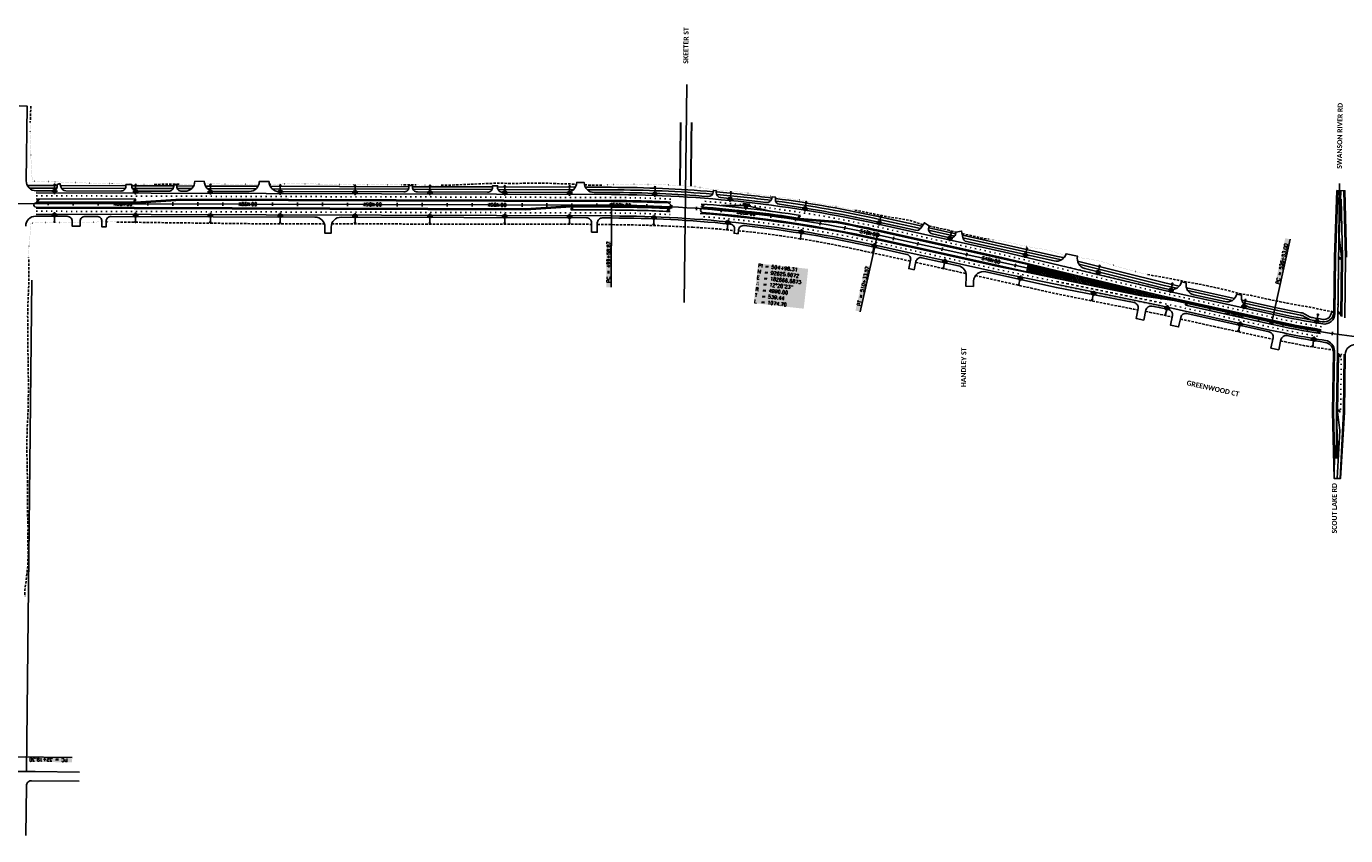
# Model space of a CAD drawing. Extents: x 114466 to 237039, y 16086 to 93345.
# Tile 60 of 81: x 179781 to 185071, y 90099 to 93345. Entities that reach past the tile are written whole.
import ezdxf
from ezdxf.enums import TextEntityAlignment as Align

# ---------------------------------------------------------------- set-up
doc = ezdxf.new("R2010")
doc.units = 0
doc.header["$LTSCALE"] = 50
doc.header["$MEASUREMENT"] = 0
for name, pattern in [('CUT', [0.3, 0.2, -0.1]), ('FILL', [0.1, 0, -0.1]), ('HIDDEN', [0.375, 0.25, -0.125]), ('SkipStripe', [0.4, 0.1, -0.3])]:
    doc.linetypes.add(name, pattern=pattern)
doc.layers.get('0').update_dxf_attribs({"color": 1})
for name, color, linetype in [('_CAB-LANE', 7, 'Continuous'), ('elrp', 101, 'Continuous'), ('ety', 4, 'Continuous'), ('pleslc', 4, 'CUT'), ('pleslf', 7, 'FILL'), ('PLFMC', 7, 'Continuous'), ('PLFMC-GORE', 2, 'Continuous'), ('PLFMK', 4, 'SkipStripe'), ('plpc-align', 3, 'Continuous'), ('PLPC-STERL_SHIFT2', 6, 'Continuous'), ('PLYP', 5, 'Continuous'), ('PLYSP', 6, 'Continuous'), ('PSFLP', 2, 'Continuous'), ('PTPC-STERL_SHIFT2', 4, 'Continuous'), ('PTPC-STERL_SHIFT2-B', 3, 'Continuous'), ('PTPCD-scoutlake-03', 15, 'Continuous'), ('PTPCD-STERL_SHIFT2', 15, 'Continuous')]:
    doc.layers.add(name, color=color, linetype=linetype)
for name, color, linetype, true_color in [('PLYSP-FUT', 30, 'HIDDEN', 0xff7f00), ('PLYSP-MED', 3, 'Continuous', 0x00ff00), ('psfm', 7, 'Continuous', 0xff2f00)]:
    doc.layers.add(name, color=color, linetype=linetype, true_color=true_color)
doc.styles.add('Calibri', font='calibrib.ttf')
doc.styles.add('cdl_greek', font='greeks.shx', dxfattribs={"height": 14})
doc.styles.add('L140', font='ROMANSM.shx', dxfattribs={"height": 14})

# ---------------------------------------------------------------- blocks, each defined once
blk = doc.blocks.new('crv_tri')
for points in [[(0.125, -0.072), (0, 0.144), (-0.125, -0.072)], [(-0.125, -0.072), (0.125, -0.072), (0, 0.144)]]:
    blk.add_hatch(color=155).paths.add_polyline_path(points)
for p, q in [((0, 0.144), (-0.125, -0.072)), ((0.125, -0.072), (0, 0.144)), ((-0.125, -0.072), (0.125, -0.072))]:
    blk.add_line(p, q)
at = {"flags": 128}
for points in [[(0, 0.144), (-0.125, -0.072), (0.125, -0.072)], [(-0.125, -0.072), (0.125, -0.072), (0, 0.144)]]:
    blk.add_lwpolyline(points, close=True, dxfattribs=at)
blk.add_circle((0, 0), 0.025)
blk.add_circle((0, 0), 0.025)
blk.add_circle((0, 0), 0.025)
blk = doc.blocks.new('*U83')
h = blk.add_hatch(color=155)
edge = h.paths.add_edge_path()
edge.add_arc((0, 0), 0.5, 0, 360)
blk.add_line((-4.2, 0), (-0.2, 0))
blk.add_circle((0, 0), 0.5)
blk = doc.blocks.new('LUMINARIE')
h = blk.add_hatch(color=155)
edge = h.paths.add_edge_path()
edge.add_arc((0, 0.12), 0.125, -90, 270)
for p, q in [((-0.12, 0.12), (-0.23, 0.12)), ((0, 0.25), (0, 0.35)), ((0.12, 0.12), (0.23, 0.12))]:
    blk.add_line(p, q)
at = {"ltscale": 0.8}
for p, q in [((-0.09, 0.21), (-0.14, 0.27)), ((-0.09, 0.04), (-0.14, -0.02)), ((0.09, 0.21), (0.14, 0.27)), ((0.09, 0.04), (0.14, -0.02))]:
    blk.add_line(p, q, dxfattribs=at)
blk.add_circle((0, 0.12), 0.125)
blk = doc.blocks.new('light_pole')
at = {"layer": 'PSFLP', "xscale": 50, "yscale": 50, "zscale": 50}
blk.add_blockref('LUMINARIE', (0, 20.8), dxfattribs=at)
at = {"layer": 'PSFLP', "xscale": 5, "yscale": 5, "zscale": 4.999999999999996, "rotation": 270.000000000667}
blk.add_blockref('*U83', (0, 0), dxfattribs=at)
blk = doc.blocks.new('sta_tic')
blk.add_line((0, -0.04165), (0, 0.04165))
blk = doc.blocks.new('lbl_tic')
blk.add_line((0, -0.04165), (0, 0.04165))
blk = doc.blocks.new('CRV_CIR')
at = {"color": 155, "const_width": 0.063, "flags": 128}
blk.add_lwpolyline([(-0.0315, 0, 1), (0.0315, 0, 1)], format="xyb", close=True, dxfattribs=at)
for radius in [0.07, 0.0187]:
    blk.add_circle((0, 0), radius)
blk = doc.blocks.new('arrow_lt')
h = blk.add_hatch(color=256)
edge = h.paths.add_edge_path()
edge.add_arc((-0.2, -6), 2.25, 0, 90, ccw=False)
edge.add_line((2, -6), (2, -8))
edge.add_line((2, -8), (3, -8))
edge.add_line((3, -8), (3, -5.3))
edge.add_arc((-0.2, -5.3), 3.25, 0, 90)
edge.add_line((-0.2, -2.1), (-0.8, -2.1))
edge.add_line((-0.8, -2.1), (-0.2, 0))
edge.add_line((-0.2, 0), (-3, -2.7))
edge.add_line((-3, -2.7), (-0.5, -6))
edge.add_line((-0.5, -6), (-0.9, -3.8))
edge.add_line((-0.9, -3.8), (-0.2, -3.8))
at = {"flags": 128}
blk.add_lwpolyline([(-0.2, -3.8, -0.414214), (2, -6), (2, -8), (3, -8), (3, -5.3, 0.414214), (-0.2, -2.1), (-0.8, -2.1), (-0.2, 0), (-3, -2.7), (-0.5, -6), (-0.9, -3.8)], format="xyb", close=True, dxfattribs=at)

msp = doc.modelspace()

# ---------------------------------------------------------------- hatches: boundary and pattern name
at = {"layer": 'PLFMC-GORE'}
h = msp.add_hatch(dxfattribs=at)
h.set_pattern_fill('GORE_I', color=256, angle=75, style=0)
h.set_pattern_definition([(120, (183791.3735, 92128.13), (-7.348485, -4.24265), []), (120, (183791.9226, 92130.179), (-7.348485, -4.24265), [])])
edge = h.paths.add_edge_path()
edge.add_line((184251.90691, 92264.23829), (184430.52021, 92238.25627))
edge.add_line((184430.52021, 92238.25627), (184775.1362, 92161.77548))
edge.add_arc((185519.57664, 95516.16132), 3436, 257.48712258, 260.81881491)
edge.add_line((184971.33872, 92124.1809), (184971.97695, 92128.12966))
edge.add_arc((185519.57664, 95516.16132), 3432, 257.48712258, 260.81881491, ccw=False)
edge.add_line((184776.00284, 92165.68046), (184333.76211, 92263.82716))
edge.add_line((184333.76211, 92263.82716), (183798.81207, 92391.93834))
edge.add_line((183798.81207, 92391.93834), (183791.37354, 92358.42096))
edge.add_line((183791.37354, 92358.42096), (184251.90691, 92264.23829))

# ---------------------------------------------------------------- linework, layer by layer
at = {"layer": '_CAB-LANE'}
msp.add_line((183798.34265, 92389.82319), (183791.84296, 92360.53611), dxfattribs=at)
at = {"layer": 'elrp'}
msp.add_line((179781.73441, 90355.97435), (179803.54423, 92326.35936), dxfattribs=at)
at = {"layer": 'elrp', "flags": 128}
msp.add_lwpolyline([(179715.8333, 90103.18406), (179718.19699, 90307.70324), (179717.69925, 90312.36238), (179717.35999, 90313.64659), (179716.51806, 90315.95253), (179715.53702, 90317.89493), (179713.45189, 90320.86398), (179711.01274, 90323.28312), (179708.65561, 90324.97747), (179706.21547, 90326.25151), (179702.7582, 90327.40251), (179698.43472, 90327.9288), (179391.82542, 90331.61115), (179170.58126, 90334.27539), (178997.86755, 90336.35002), (178829.96258, 90338.36722), (178791.89681, 90338.42596), (178679.52904, 90339.84043), (178641.55547, 90340.32012), (178596.36615, 90340.88775), (178596.72083, 90370.88863), (179748.77009, 90356.37313), (179816.80504, 90355.55009), (179993.56562, 90353.41174)], dxfattribs=at)
at = {"layer": 'elrp'}
msp.add_lwpolyline([(179778.78351, 90098.53901), (179781.10325, 90298.95298), (179781.44711, 90302.45323), (179782.41634, 90305.95349), (179783.91579, 90308.95174), (179785.94776, 90311.95196), (179788.44926, 90314.20278), (179791.3225, 90316.20194), (179794.51072, 90317.70303), (179797.8863, 90318.45309), (179801.3544, 90318.70212), (179993.12298, 90316.4513)], dxfattribs=at)
at = {"layer": 'pleslc', "flags": 128}
for points in [[(179798.96353, 93025.1176), (179796.65588, 92958.99458)], [(180293.62255, 92710.83983), (180318.62381, 92711.21932), (180368.6253, 92711.63831), (180393.6241, 92711.2028)], [(181293.62176, 92709.06959), (181318.62191, 92709.07908), (181343.62081, 92708.67858)], [(181443.61765, 92707.48156), (181468.61702, 92707.23605), (181518.62441, 92709.60503), (181568.63134, 92711.82401), (181618.63833, 92714.06298), (181668.64411, 92715.90196), (181718.64101, 92714.80095), (181768.6426, 92715.24994), (181818.64451, 92715.80892), (181868.64516, 92715.94791), (181918.63799, 92713.49691), (181968.63507, 92712.4559), (181986.80823, 92711.15407)], [(182018.70423, 92708.87242), (182068.62, 92707.3139), (182093.62278, 92708.19839)], [(183102.33916, 92607.76218), (183127.2495, 92602.84066), (183176.98665, 92592.57697), (183210.36831, 92585.61387), (183226.40596, 92582.04438), (183276.01779, 92574.81378), (183325.17465, 92565.53306), (183373.04022, 92550.43391), (183376.94342, 92549.53074)], [(180143.16644, 92560.04855), (180168.16596, 92559.85305), (180218.16401, 92559.13204), (180268.16167, 92558.28103), (180318.15981, 92557.59002), (180368.15795, 92556.89901), (180418.15664, 92556.388), (180468.15517, 92555.82699), (180518.15325, 92555.11598), (180568.15215, 92554.67497), (180618.15095, 92554.20396), (180668.14891, 92553.45295), (180718.14778, 92553.00194), (180768.14812, 92553.04093), (180818.14907, 92553.27992), (180868.14918, 92553.2389), (180918.14928, 92553.19789), (180968.14809, 92552.72688), (180975.94651, 92552.67213)], [(181005.22075, 92552.46662), (181018.14726, 92552.37587), (181068.14778, 92552.47486), (181118.14765, 92552.35385), (181168.14805, 92552.41283), (181218.14794, 92552.30182), (181268.14763, 92552.12081), (181318.14731, 92551.9398), (181368.14717, 92551.81879), (181418.14742, 92551.82777), (181468.1468, 92551.54676), (181518.14679, 92551.46575), (181568.14683, 92551.40474), (181618.14675, 92551.30372), (181668.14725, 92551.39271), (181718.14684, 92551.1817), (181768.14664, 92551.04069), (181818.14687, 92551.03968), (181868.14673, 92550.91866), (181918.14711, 92550.96765), (181968.14679, 92550.78664), (182018.1471, 92550.81563), (182047.17262, 92550.6583)], [(182070.17227, 92550.50932), (182118.14411, 92549.67361), (182127.0236, 92549.51679), (182167.49648, 92548.73774), (182216.71226, 92548.22687), (182265.92274, 92547.20283), (182315.11327, 92545.44586), (182453.2142, 92539.16331)], [(182453.2142, 92539.16331), (182511.77791, 92535.32627), (182560.9025, 92531.80344), (182609.82141, 92526.06675), (182620.03931, 92525.39485)], [(182636.01729, 92524.34419), (182659.00524, 92522.83258), (182707.95848, 92517.33653), (182756.85648, 92511.34996), (182805.67458, 92504.73482), (182854.38559, 92497.37372), (182903.10075, 92490.02853), (182951.67664, 92481.81075), (183000.05889, 92472.51661), (183048.37156, 92462.90626), (183096.59682, 92452.89162), (183144.71329, 92442.38531), (183177.06145, 92435.53533), (183193.12496, 92432.08303), (183241.96983, 92421.39651), (183290.80169, 92410.65142), (183325.44032, 92402.53406)], [(183400.12493, 92544.16671), (183421.75509, 92539.16165), (183470.73428, 92529.08041), (183508.54919, 92519.78689)], [(183532.80683, 92513.92244), (183567.94303, 92505.54011), (183616.7619, 92494.73644), (183641.53423, 92490.96983)], [(179790.51699, 92409.02861), (179791.27469, 92384.01762), (179791.59018, 92334.01015), (179789.52585, 92284.03146), (179787.39152, 92234.05361), (179786.29711, 92184.06318), (179786.60261, 92134.05584), (179787.06809, 92084.04655), (179787.48357, 92034.03788), (179788.31902, 91984.02412), (179789.12448, 91934.01073), (179789.18999, 91884.00629), (179788.67554, 91834.00885), (179787.30116, 91784.02181), (179784.68686, 91734.04977), (179783.14249, 91684.06478), (179783.08801, 91634.06179), (179784.51342, 91584.0409), (179785.10889, 91534.03005), (179785.1844, 91484.02548), (179785.3099, 91434.02031), (179785.97537, 91384.00861), (179787.86074, 91333.98216), (179786.68635, 91283.99271), (179788.13175, 91233.97158), (179786.90736, 91183.98273), (179781.62326, 91134.04296), (179774.98926, 91084.11951), (179775.80696, 91059.10779)], [(183346.89795, 92397.67829), (183388.41126, 92388.91718), (183437.23229, 92378.12328), (183486.01216, 92367.14389), (183534.8202, 92356.29141), (183548.6112, 92353.27993)], [(183586.80104, 92344.92745), (183632.47526, 92334.76219), (183681.26813, 92323.84137), (183730.0415, 92312.8327), (183778.82137, 92301.85331), (183827.6034, 92290.88368), (183876.31177, 92279.58213), (183925.21947, 92269.17873), (183974.27233, 92259.42941), (184023.30785, 92249.60199), (184072.32604, 92239.69648), (184121.3854, 92229.97645), (184170.47726, 92220.40285), (184219.55612, 92210.77069), (184237.35642, 92207.29938)], [(184275.98451, 92349.64357), (184300.46002, 92344.53949), (184349.93103, 92336.67433), (184398.92756, 92326.67119), (184448.02591, 92317.12688), (184497.2196, 92308.01213), (184546.12513, 92297.59896), (184594.90283, 92286.60981), (184643.23205, 92273.59983), (184692.54707, 92265.03177), (184741.3161, 92254.00357), (184790.26063, 92243.76613), (184793.20018, 92243.16497), (184838.13122, 92234.2514), (184886.08141, 92225.61673), (184934.0617, 92217.24916), (184981.68293, 92206.69888), (185023.47775, 92199.97117)], [(184268.7691, 92201.17317), (184317.71383, 92191.50635), (184366.47853, 92180.45863), (184374.97686, 92178.53153)], [(184408.13538, 92171.01244), (184415.24107, 92169.40114), (184464.04044, 92158.50961), (184512.83114, 92147.57903), (184561.63917, 92136.72656), (184610.56203, 92126.39149), (184659.4069, 92115.70498), (184708.23227, 92104.9306), (184757.1053, 92094.371), (184760.04056, 92093.7503), (184778.54257, 92089.73614)], [(184809.82585, 92082.99926), (184856.81484, 92073.5983), (184906.85917, 92063.98449), (184957.09751, 92055.43381), (185007.58204, 92048.47486), (185020.17316, 92047.5312)]]:
    msp.add_lwpolyline(points, dxfattribs=at)
at = {"layer": 'pleslf'}
for p, q in [((179804.06516, 92733.88857), (179804.14928, 92723.25092)), ((179796.21929, 92554.10291), (179798.38763, 92533.94259))]:
    msp.add_line(p, q, dxfattribs=at)
msp.add_lwpolyline([(179796.65588, 92958.99458), (179795.7837, 92934.0033), (179796.41917, 92883.99197), (179798.28455, 92833.96576), (179801.40984, 92783.92432), (179804.06516, 92733.88857)], dxfattribs=at)
at = {"layer": 'pleslf', "flags": 128}
for points in [[(179804.14928, 92723.25092), (179830.84838, 92724.11588), (179868.65824, 92723.29838), (179918.65028, 92720.58738), (179968.64498, 92718.75637), (180018.6388, 92716.63537), (180068.63462, 92715.17437), (180118.63152, 92714.07336), (180168.6267, 92712.40235), (180218.62321, 92711.17135), (180268.62129, 92710.46034), (180293.62255, 92710.83983)], [(180393.6241, 92711.2028), (180418.6229, 92710.7673), (180455.19943, 92712.91686)], [(180495.81932, 92713.23808), (180518.62963, 92712.84526), (180568.62862, 92712.43425), (180618.62661, 92711.69324), (180668.62641, 92711.55223), (180713.65775, 92711.92957)], [(180755.44624, 92712.02202), (180768.62834, 92712.0402), (180818.63156, 92713.02919), (180868.63266, 92713.31817), (180918.63216, 92713.07716), (180968.62873, 92711.86616), (181018.62436, 92710.34515), (181068.6242, 92710.21414), (181118.62067, 92708.97313), (181168.62084, 92708.95212), (181218.62203, 92709.2711), (181268.62162, 92709.06009), (181293.62176, 92709.06959)], [(181343.62081, 92708.67858), (181368.61972, 92708.27807), (181418.61828, 92707.72706), (181443.61765, 92707.48156)], [(183102.33916, 92607.76218), (183077.42882, 92612.6837), (183027.6031, 92622.51867), (182977.61231, 92631.48022), (182927.63036, 92640.53268), (182877.54784, 92649.04532), (182827.34274, 92656.819), (182776.71515, 92661.49234), (182726.55411, 92669.65562), (182676.15714, 92676.07569), (182625.73268, 92682.37902), (182575.13079, 92687.00259), (182524.55368, 92691.92599), (182456.51578, 92702.85083), (182392.0164, 92706.44455), (182321.93729, 92710.49485), (182271.04382, 92710.75267), (182220.20413, 92712.27971), (182169.33549, 92712.02738), (182127.51057, 92710.69605), (182118.62557, 92709.08288), (182093.62278, 92708.19839)], [(179798.38763, 92533.94259), (179793.05353, 92484.00342), (179789.75929, 92434.0396), (179790.51699, 92409.02861)], [(179796.21929, 92554.10291), (179818.15826, 92557.83015), (179868.15881, 92557.93913), (179918.15949, 92558.08812), (179968.16259, 92559.0371), (180018.16326, 92559.18609), (180068.16645, 92560.16507), (180118.16691, 92560.24406), (180143.16644, 92560.04855)], [(183641.53423, 92490.96983), (183666.30657, 92487.20321), (183715.75591, 92479.24042), (183764.47728, 92467.99745), (183813.37198, 92457.53547), (183863.00765, 92450.41226), (183911.31304, 92437.29489), (183946.59664, 92424.93933)], [(183994.99488, 92417.7015), (184009.14143, 92416.54666), (184058.7251, 92409.18915), (184107.19948, 92396.83325), (184154.99355, 92381.41193), (184203.10828, 92367.43547), (184251.50899, 92354.74764), (184275.98451, 92349.64357)]]:
    msp.add_lwpolyline(points, dxfattribs=at)
at = {"layer": 'PLFMC'}
for p, q in [((185051.55917, 92685.62431), (185045.06976, 92500.3485)), ((185070.219, 92418.66981), (185063.55823, 92685.47409)), ((180220.23584, 92639.99615), (180400.27127, 92651.45245)), ((181783.45625, 92609.27472), (181963.49168, 92620.73102)), ((185058.21994, 92418.82002), (185052.39198, 92652.26533)), ((182882.77236, 92574.48513), (183030.06515, 92561.44156)), ((185054.22025, 92418.8701), (185045.06976, 92500.3485)), ((185027.38193, 92192.29225), (185030.22213, 92419.17052)), ((185051.25562, 92182.05196), (185054.22025, 92418.8701)), ((185055.23457, 92180.34525), (185058.21994, 92418.82002)), ((185067.17141, 92175.2251), (185070.219, 92418.66981)), ((184333.76211, 92263.82716), (183925.25481, 92361.65751)), ((184251.90691, 92264.23829), (183918.75511, 92332.37043)), ((184251.90691, 92264.23829), (184430.52021, 92238.25627)), ((184776.00284, 92165.68046), (184333.76211, 92263.82716)), ((184781.20265, 92189.1104), (184338.96193, 92287.25709)), ((185022.4505, 91798.3641), (185025.51006, 92042.76471)), ((185034.44956, 91798.21389), (185037.40454, 92034.26077)), ((185038.44925, 91798.16382), (185041.40423, 92034.2107)), ((185065.34588, 92029.39934), (185062.44737, 91797.8634)), ((185022.4505, 91798.3641), (185026.44696, 91638.28154)), ((185034.44956, 91798.21389), (185039.11163, 91611.46964)), ((185038.44925, 91798.16382), (185046.75516, 91724.20577)), ((185062.44737, 91797.8634), (185049.1097, 91531.30947)), ((185046.75516, 91724.20577), (185037.11064, 91531.45968)), ((185026.44696, 91638.28154), (185025.11158, 91531.60989))]:
    msp.add_line(p, q, dxfattribs=at)
at = {"layer": 'PLFMC', "flags": 128}
for points in [[(179820.3464, 92677.20408), (182127.38304, 92670.23625)], [(179820.23767, 92641.20425), (180220.23584, 92639.99615)], [(179820.27391, 92653.20419), (180220.27209, 92651.9961)], [(179820.08666, 92591.20447), (182127.1233, 92584.23665)], [(179820.15914, 92615.20436), (181783.45625, 92609.27472)], [(184325.48691, 92224.69387), (183678.7746, 92356.95158)], [(183918.75511, 92332.37043), (183791.40891, 92358.41373)], [(183925.25481, 92361.65751), (183798.84718, 92391.92993)]]:
    msp.add_lwpolyline(points, dxfattribs=at)
for points in [[(184339.35164, 92287.16719), (183697.01604, 92440.99191), (183202.62711, 92550.71206, 0.0539012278), (182127.25317, 92670.23664)], [(180400.27127, 92651.45245), (182127.31056, 92646.23636, -0.0118442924), (182364.50489, 92639.89994)], [(181963.49168, 92620.73102), (182127.23203, 92620.23648, -0.0118442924), (182363.19517, 92613.93295, -0.0118442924)], [(182882.77236, 92574.48513, 0.0200307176), (182485.192, 92620.31778, 0.0200307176)], [(182884.62288, 92586.34159, 0.0200307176), (182486.08776, 92632.2843)], [(181963.45543, 92608.73107), (182127.19579, 92608.23654, -0.0118442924), (182362.59069, 92601.94818)], [(183678.38344, 92357.03498), (183183.99444, 92466.75478, 0.0538947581), (182127.1233, 92584.23665)], [(183791.40891, 92358.41373), (183683.58326, 92380.46491), (183189.19425, 92490.18472, 0.0359341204), (182483.25118, 92594.39031)], [(183798.84718, 92391.92993), (183691.81623, 92417.56197), (183197.4273, 92527.28212, 0.0085259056), (183030.06515, 92561.44156)], [(184989.92048, 92084.79886, -0.0163119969), (184767.33648, 92126.63057), (184325.09575, 92224.77726)], [(184427.9203, 92226.5413), (184772.53629, 92150.06051, 0.0145382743), (184969.42403, 92112.33464)], [(184430.52021, 92238.25627), (184775.1362, 92161.77548, 0.0145382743), (184971.33872, 92124.1809, 0.0138892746)]]:
    msp.add_lwpolyline(points, format="xyb", dxfattribs=at)
at = {"layer": 'PLFMC'}
msp.add_lwpolyline([(185039.56011, 92685.77452), (185030.22213, 92419.17052)], dxfattribs=at)
msp.add_lwpolyline([(184781.20216, 92189.10817, 0.0147548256), (184978.71974, 92151.35027, 0.0145382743)], format="xyb", dxfattribs=at)
for centre, radius, start, end in [((185519.57664, 95516.16132), 3432, 257.48712258, 260.81881491), ((184985.38522, 92192.81799), 42, 260.86843417, 359.28277449), ((184983.51335, 92043.29045), 42, 359.28277449, 81.22522537)]:
    msp.add_arc(centre, radius, start, end, dxfattribs=at)
at = {"layer": 'PLFMK'}
for p, q in [((185039.31878, 92187.1721), (185042.22119, 92419.02031)), ((184338.96193, 92287.25709), (183930.45462, 92385.08745)), ((184325.09575, 92224.77726), (183913.55529, 92308.9405)), ((183916.1552, 92320.65547), (184327.69566, 92236.49223)), ((185053.37102, 92031.48281), (185050.44831, 91798.01361))]:
    msp.add_line(p, q, dxfattribs=at)
at = {"layer": 'PLFMK', "flags": 128}
for points in [[(179820.31015, 92665.20414), (182127.3468, 92658.23631, -0.0118442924), (182365.10938, 92651.8847)], [(184973.89163, 92139.97592, -0.0145382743), (184778.60275, 92177.39543), (184336.55688, 92275.49717), (183694.41614, 92429.27694), (183200.0272, 92538.99709, 0.0359341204), (182486.98352, 92644.25082)], [(179820.1229, 92603.20442), (182127.15955, 92596.23659, -0.0118442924), (182361.9862, 92589.96341)], [(183680.98335, 92368.74994), (183186.59434, 92478.46975, 0.0359341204), (182482.35542, 92582.42379)], [(184327.69566, 92236.49223), (184769.93638, 92138.34554, 0.0145382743), (184967.50935, 92100.48837)]]:
    msp.add_lwpolyline(points, format="xyb", dxfattribs=at)
at = {"layer": 'PLFMK'}
msp.add_lwpolyline([(184327.89124, 92236.45053), (183681.17893, 92368.70825)], dxfattribs=at)
at = {"layer": 'plpc-align'}
for p, q in [((182418.45523, 92236.87802), (182428.9243, 93112.15403)), ((185032.11217, 91611.50008), (185045.91946, 92714.44222))]:
    msp.add_line(p, q, dxfattribs=at)
at = {"layer": 'PLPC-STERL_SHIFT2'}
for p, q in [((176601.99992, 92643.9241), (182127.25317, 92627.23645)), ((183193.31077, 92508.73342), (184774.26956, 92157.87049))]:
    msp.add_line(p, q, dxfattribs=at)
for centre, radius, start, end in [((182112.18219, 87637.25921), 4990, 77.48712258, 89.82695291), ((185519.57664, 95516.16132), 3440, 257.48712258, 279.16391403)]:
    msp.add_arc(centre, radius, start, end, dxfattribs=at)
at = {"layer": 'PLYP', "flags": 128}
for points in [[(179785.23471, 92706.31026), (179905.21977, 92705.94788)], [(179792.85395, 92696.2872), (179903.07517, 92695.95431)], [(179918.37176, 92705.90815), (180180.39744, 92705.11677)], [(179921.67643, 92695.89813), (180178.22782, 92695.12328)], [(180203.89733, 92705.04579), (180371.84771, 92704.53854)], [(180206.00655, 92695.03938), (180369.67809, 92694.54505)], [(180383.84766, 92704.5023), (180451.7404, 92704.29725)], [(180385.95687, 92694.49588), (180444.06075, 92694.32039)], [(180499.34131, 92704.15348), (180710.25541, 92703.51647)], [(180506.96055, 92694.13042), (180702.57577, 92693.53961)], [(180758.85633, 92703.36968), (181314.89565, 92701.6903)], [(180766.47557, 92693.34662), (181312.72603, 92691.69681)], [(181328.89558, 92701.64802), (181650.26202, 92700.67741)], [(181331.0048, 92691.6416), (181648.0924, 92690.68392)], [(181670.26193, 92700.61701), (181982.68371, 92699.67341)], [(181672.37115, 92690.61059), (181975.00407, 92689.69656)], [(183503.20769, 92503.46627), (183398.72381, 92526.65446)], [(183931.37925, 92408.44185), (183912.9745, 92412.52643), (183535.98234, 92496.19257)], [(184393.71143, 92294.57114), (184343.21952, 92305.77683), (184000.92476, 92391.20174)], [(184615.68166, 92245.30918), (184437.54502, 92284.84313)]]:
    msp.add_lwpolyline(points, dxfattribs=at)
for points in [[(182022.28467, 92699.55381), (182127.47063, 92699.23612, -0.0201794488), (182535.51367, 92681.52669)], [(182029.90391, 92689.53075), (182127.44043, 92689.23617, -0.020074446), (182532.56374, 92671.73866)], [(182766.93636, 92646.65049, 0.0108631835), (182548.72367, 92670.36318)], [(183365.94915, 92533.92816), (183206.74363, 92569.26075, 0.0212073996), (182784.99328, 92644.25724)], [(184936.58734, 92166.51577, -0.0854775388), (184916.60768, 92173.64761), (184902.76069, 92181.45494, 0.081798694), (184889.78558, 92186.19364, -0.0078740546), (184785.31967, 92207.66133), (184659.51525, 92235.58117)]]:
    msp.add_lwpolyline(points, format="xyb", dxfattribs=at)
at = {"layer": 'PLYP'}
for points in [[(182547.47044, 92680.50897, -0.0110731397), (182770.33985, 92656.29024, -0.0110731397)], [(182766.93636, 92646.65049, 0.0108631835), (182548.72367, 92670.36318)], [(182784.21848, 92654.45078, -0.0213124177), (183208.91022, 92579.02323), (183372.21608, 92542.78064)], [(183365.94915, 92533.92816), (183206.74363, 92569.26075, 0.0212073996), (182784.99328, 92644.25724)], [(184654.21406, 92247.00097), (184787.48626, 92217.42381, 0.0078740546), (184891.64401, 92196.01944, -0.081798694), (184907.67209, 92190.16575), (184921.51908, 92182.35842, 0.0854775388), (184938.302, 92176.36767, 0.0030216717), (184978.67823, 92169.5916, 0.4581733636), (185013.4627, 92198.83172), (185023.46192, 92198.70654)], [(184936.58734, 92166.51577, -0.0854775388), (184916.60768, 92173.64761), (184902.76069, 92181.45494, 0.081798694), (184889.78558, 92186.19364, -0.0078740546), (184785.31967, 92207.66133), (184659.51525, 92235.58117)]]:
    msp.add_lwpolyline(points, format="xyb", dxfattribs=at)
for points in [[(183503.20769, 92503.46627), (183398.72381, 92526.65446)], [(183398.82621, 92536.87504), (183507.43847, 92512.77064)], [(183534.04861, 92506.86503), (183915.14109, 92422.2889), (183937.87273, 92417.24405), (183940.95173, 92416.47564)], [(183931.37925, 92408.44185), (183912.9745, 92412.52643), (183535.98234, 92496.19257)], [(183995.9243, 92402.75639), (184345.5139, 92315.51094), (184403.3458, 92302.67628)], [(184393.71143, 92294.57114), (184343.21952, 92305.77683), (184000.92476, 92391.20174)], [(184432.24383, 92296.26293), (184625.31603, 92253.41432)], [(184615.68166, 92245.30918), (184437.54502, 92284.84313)]]:
    msp.add_lwpolyline(points, dxfattribs=at)
at = {"layer": 'PLYSP'}
for points in [[(179752.11864, 93025.66837), (179784.1163, 93025.28153), (179780.49429, 92725.68742, 0.4168722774), (179820.37056, 92685.20405), (179885.18145, 92685.0083, 0.5030270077), (179904.40417, 92710.73585), (179915.90156, 92714.17243), (179920.40179, 92699.1165, 0.3306480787), (179939.5037, 92684.84423), (180160.33411, 92684.17727, 0.4142135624), (180180.39442, 92704.11677), (180180.41254, 92710.11675), (180203.91244, 92710.04577), (180203.89431, 92704.0458, 0.4142135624), (180223.83382, 92683.98549), (180351.78438, 92683.59904, 0.4142135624), (180371.84469, 92703.53855), (180371.86281, 92709.53852), (180383.86276, 92709.50228), (180383.84464, 92703.5023, 0.4142135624), (180403.78414, 92683.44199), (180416.4777, 92683.40365, 0.4142135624), (180456.59833, 92723.28266), (180494.59815, 92723.16789, 0.4142135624), (180534.47716, 92683.04726), (180674.99271, 92682.62287, 0.4142135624), (180715.11334, 92722.50188), (180754.11316, 92722.38409, 0.4142135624), (180793.99217, 92682.26346), (181294.83231, 92680.7508, 0.4142135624), (181314.89263, 92700.69031), (181314.91075, 92706.69028), (181328.91069, 92706.64799), (181328.89256, 92700.64802, 0.4142135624), (181348.83207, 92680.58771), (181630.19869, 92679.73791, 0.4142135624), (181650.259, 92699.67741), (181650.27712, 92705.67739), (181670.27703, 92705.61698), (181670.25891, 92699.61701, 0.4142135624), (181690.19841, 92679.5567), (181947.42102, 92678.77982, 0.4142135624), (181987.54164, 92718.65883), (182017.54151, 92718.56822, 0.4142135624), (182057.42051, 92678.44759), (182127.40721, 92678.23622)], [(182127.40721, 92678.23622, -0.0191910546), (182513.90175, 92662.22711, 0.4127096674), (182535.4235, 92680.46729), (182535.93236, 92686.44568), (182547.88913, 92685.42795), (182547.38027, 92679.44957, 0.4127096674), (182565.50965, 92657.8344, -0.0090969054), (182747.85102, 92638.01976, 0.4126518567), (182770.19963, 92655.23231), (182770.98797, 92661.18029), (182784.8666, 92659.34083), (182784.07826, 92653.39285, 0.4126518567), (182801.17133, 92630.95273, -0.0203239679), (183204.36038, 92558.52203), (183346.12957, 92527.0591, 0.3033842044), (183366.84479, 92535.11108), (183382.05138, 92556.8243), (183401.72804, 92543.04399, 0.5344669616), (183413.77689, 92512.04608), (183483.38811, 92496.59721, 0.5344669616), (183507.4187, 92519.58798), (183531.0775, 92523.75082), (183535.6712, 92497.64331, 0.3033857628), (183551.03554, 92481.58417), (183902.10043, 92403.67208, 0.4065667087), (183949.57647, 92433.03643), (183995.86723, 92422.35339, 0.4142135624), (184024.99134, 92373.85817), (184340.6957, 92295.06931), (184364.43261, 92289.80136, 0.4142135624), (184412.14886, 92320.1849), (184431.67381, 92315.85171, 0.4142135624), (184462.05734, 92268.13546), (184586.40284, 92240.53941, 0.4142135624), (184634.11909, 92270.92294), (184653.64404, 92266.58976, 0.4142135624), (184684.02757, 92218.8735), (184782.93642, 92196.92261, 0.0145498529), (184977.08277, 92159.7197, 0.4581733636), (185023.46192, 92198.70654), (185026.22244, 92419.22059), (185035.56042, 92685.82459), (185067.55792, 92685.42402), (185074.21868, 92418.61974)], [(182127.09914, 92576.23668), (182090.2504, 92576.34797, 0.4142135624), (182070.19009, 92556.40847), (182070.0779, 92519.26053), (182047.078, 92519.33), (182047.1902, 92556.47794, 0.4142135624), (182027.25069, 92576.53825), (181043.18519, 92579.51037, 0.4142135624), (181003.06456, 92539.63137), (181002.99056, 92515.13148), (180977.99068, 92515.20698), (180978.06467, 92539.70687, 0.4142135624), (180938.18566, 92579.8275), (180120.94492, 92582.29577, 0.4142135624), (180100.8846, 92562.35627), (180100.81816, 92540.35637), (180083.81824, 92540.40771), (180083.88468, 92562.40761, 0.4142135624), (180063.94518, 92582.46792), (180016.80216, 92582.61031, 0.4142135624), (179996.74185, 92562.6708), (179996.68446, 92543.67089), (179964.68461, 92543.76754), (179964.74199, 92562.76745, 0.4142135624), (179944.80249, 92582.82776), (179818.41192, 92583.2095, 0.4115598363), (179778.29403, 92543.69323)], [(185114.00682, 92067.93031, 0.4451811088), (185069.3375, 92028.70485), (185066.44706, 91797.81333), (185050.10963, 91531.29695), (185024.11166, 91531.62241), (185018.45082, 91798.41417), (185021.43806, 92037.03873, 0.3735037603), (184987.55637, 92077.06923, -0.0111660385), (184834.5402, 92104.25202, 0.4112876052), (184811.03489, 92088.77623), (184802.48143, 92047.9066), (184771.16009, 92054.46176), (184779.72982, 92095.40897, 0.4099615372), (184764.57844, 92119.04802), (184433.40103, 92192.54638, 0.4142135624), (184409.54291, 92177.35461), (184401.085, 92139.244), (184367.89259, 92146.61041), (184376.3505, 92184.72102, 0.4142135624), (184361.15873, 92208.57915), (184323.36248, 92216.96729), (184293.45716, 92222.78714, 0.4091974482), (184270.07345, 92207.31207), (184261.446, 92166.707), (184230.14474, 92173.35765), (184238.5155, 92212.75463, 0.4192449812), (184222.77281, 92236.54297), (183910.95538, 92297.22553), (183627.57162, 92360.11695, 0.4648905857), (183578.95234, 92323.00694), (183577.9101, 92301.5415), (183547.39226, 92303.02327), (183549.35416, 92343.42943, 0.3652896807), (183518.06758, 92384.41921), (183371.65332, 92416.91296, 0.4142135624), (183347.79519, 92401.72119), (183340.48044, 92368.76151), (183319.003, 92373.528), (183326.31775, 92406.48768, 0.4142135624), (183311.12598, 92430.34581), (183182.26116, 92458.94481, 0.0268930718), (182658.52302, 92545.94872, 0.4158817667), (182636.42114, 92528.17063), (182634.83381, 92513.13083), (182618.92219, 92514.81017), (182620.50951, 92529.84997, 0.4158817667), (182602.6059, 92551.8503, 0.0241146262), (182127.09914, 92576.23668)]]:
    msp.add_lwpolyline(points, format="xyb", dxfattribs=at)
at = {"layer": 'PLYSP-FUT', "const_width": 8, "flags": 128}
for points in [[(182404.68275, 92960.23878), (182401.64074, 92705.90831)], [(182448.31661, 92959.71689), (182445.25178, 92703.47843)]]:
    msp.add_lwpolyline(points, dxfattribs=at)
at = {"layer": 'PLYSP-MED'}
for points in [[(179820.17122, 92619.20435), (181783.46834, 92613.2747), (181963.50376, 92624.731), (182127.24411, 92624.23646, -0.011393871), (182354.42388, 92618.37233, 0.4136860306), (182363.84962, 92626.90834, 0.414741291), (182355.29822, 92636.35109, 0.011393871), (182127.29848, 92642.23638), (180400.25919, 92647.45247), (180220.22376, 92635.99617), (179820.22559, 92637.20426, 1)], [(182493.8839, 92615.64778, 0.4147425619), (182484.22099, 92607.34594, 0.4136847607), (182492.50785, 92597.70046, -0.0354820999), (183190.06089, 92494.08971), (183791.84296, 92360.53611), (183798.34265, 92389.82319), (183196.56066, 92523.37713, 0.0085259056), (183029.33217, 92557.5093), (182882.15551, 92570.53298, 0.0195790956)]]:
    msp.add_lwpolyline(points, format="xyb", close=True, dxfattribs=at)
at = {"layer": 'PTPC-STERL_SHIFT2', "color": 155}
for points in [[(180128.96216, 92624.87175), (180129.0129, 92641.67167), (180207.7618, 92624.63376), (180207.81254, 92641.43368)], [(180628.95987, 92623.36163), (180629.01061, 92640.16156), (180707.75952, 92623.12364), (180707.81026, 92639.92356)], [(181128.95759, 92621.85151), (181129.00833, 92638.65144), (181207.75723, 92621.61352), (181207.80797, 92638.41344)], [(181628.95531, 92620.3414), (181629.00605, 92637.14132), (181707.75495, 92620.1034), (181707.80569, 92636.90332)], [(182128.88515, 92618.98701), (182129.07434, 92635.78595), (182207.68015, 92618.09961), (182207.86934, 92634.89854)], [(182627.13762, 92592.32851), (182629.00631, 92609.02426), (182705.44863, 92583.56347), (182707.31732, 92600.25922)], [(183120.2242, 92515.96213), (183123.75364, 92532.38721), (183197.26562, 92499.40738), (183200.79506, 92515.83246)], [(183608.37344, 92408.01399), (183612.01332, 92424.41494), (183685.30173, 92390.94126), (183688.94161, 92407.34221)], [(184096.49711, 92299.68447), (184100.13698, 92316.08543), (184173.4254, 92282.61174), (184177.06527, 92299.01269)], [(184584.62078, 92191.35495), (184588.26065, 92207.75591), (184661.54907, 92174.28222), (184665.18894, 92190.68318)]]:
    msp.add_solid(points, dxfattribs=at)
at = {"layer": 'PTPC-STERL_SHIFT2-B'}
for q in [(182566.68773, 92625.90925), (182764.31201, 92603.94132)]:
    msp.add_line((182666.68727, 92625.60722), q, dxfattribs=at)
at = {"layer": 'PTPCD-scoutlake-03'}
msp.add_line((179964.95425, 90412.47718), (179736.56046, 90415.2384), dxfattribs=at)
at = {"layer": 'PTPCD-scoutlake-03', "color": 155}
msp.add_solid([(179963.78619, 90409.2244), (179963.58309, 90392.42563), (179791.66543, 90411.30529), (179791.46234, 90394.50652)], dxfattribs=at)
at = {"layer": 'PTPCD-STERL_SHIFT2'}
for p, q in [((182127.25317, 92627.23645), (182126.26007, 92298.42259)), ((183193.31077, 92508.73342), (183124.77854, 92199.93297)), ((184774.26956, 92157.87049), (184848.15431, 92490.78894))]:
    msp.add_line(p, q, dxfattribs=at)
at = {"layer": 'PTPCD-STERL_SHIFT2', "color": 155}
for points in [[(182122.99246, 92298.11275), (182106.19253, 92298.16349), (182123.55261, 92483.57857), (182106.75269, 92483.62931)], [(184804.78221, 92310.43535), (184788.38126, 92314.07522), (184844.96524, 92491.49669), (184828.56428, 92495.13656)], [(182697.67761, 92234.66574), (182715.48868, 92394.47627), (182897.90457, 92212.35021), (182915.71564, 92372.16074)], [(183121.66719, 92200.99093), (183105.26623, 92204.6308), (183161.85022, 92382.05227), (183145.44926, 92385.69214)]]:
    msp.add_solid(points, dxfattribs=at)

# ---------------------------------------------------------------- block references
at = {"layer": 'PSFLP'}
for p, rotation in [((179894.29627, 92709.98089), 179.8269529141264), ((180219.29479, 92708.99931), 179.8269529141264), ((180519.29342, 92708.09324), 179.8269529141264), ((180799.29214, 92707.24757), 179.8269529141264), ((181099.29077, 92706.3415), 179.8269529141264), ((181399.2894, 92705.43543), 179.8269529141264), ((181699.28804, 92704.52936), 179.8269529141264), ((181959.28685, 92703.7441), 179.8269529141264), ((182301.85841, 92699.70713), 177.8542859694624), ((182605.688, 92679.16441), 174.4096499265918), ((182907.73438, 92640.40349), 170.9650138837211), ((179893.84625, 92560.98156), 359.8269529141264), ((180218.84477, 92559.99999), 359.8269529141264), ((180518.8434, 92559.09392), 359.8269529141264), ((180798.84213, 92558.24825), 359.8269529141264), ((181098.84076, 92557.34218), 359.8269529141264), ((181398.83939, 92556.43611), 359.8269529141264), ((181698.83802, 92555.53004), 359.8269529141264), ((181958.83684, 92554.74478), 359.8269529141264), ((182296.2797, 92550.8116), 357.8542859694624), ((182591.17312, 92530.87308), 354.4096499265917), ((183206.94939, 92583.55572), 167.5203778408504), ((182884.33578, 92493.25219), 350.965013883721), ((183490.06112, 92520.7246), 167.4871225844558), ((183174.70838, 92438.08488), 347.5203778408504), ((183792.69779, 92453.5603), 167.4871225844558), ((183457.77892, 92375.26375), 347.4871225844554), ((184084.61109, 92384.23285), 167.4871225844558), ((183760.4156, 92308.09945), 347.4871225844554), ((184376.06294, 92312.82616), 167.4871225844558), ((184054.14318, 92246.94701), 347.4871225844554), ((184668.93715, 92247.82845), 167.4871225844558), ((184348.54725, 92188.84275), 347.4871225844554), ((184641.42145, 92123.84504), 347.4871225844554), ((184959.43329, 92187.96896), 170.4465045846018), ((184938.35531, 92062.73031), 350.4465045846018)]:
    msp.add_blockref('light_pole', p, dxfattribs=dict(at, rotation=rotation))
at = {"layer": 'psfm'}
for p, rotation in [((179824.25579, 92647.20699), 89.82695291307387), ((180212.26515, 92646.00542), 89.82695291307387), ((181971.48456, 92614.69198), 269.6142549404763), ((182489.6298, 92626.01726), 85.71907435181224), ((182358.89729, 92608.12723), 267.1125679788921), ((182875.78466, 92581.66344), 80.91628789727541), ((185048.13555, 92410.95683), 179.2827744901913), ((184437.03783, 92230.64859), 257.2744246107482), ((185045.35353, 92191.09684), 179.2827744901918), ((184966.44728, 92118.88908), 260.6701051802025), ((185047.33627, 92027.55807), 359.2827744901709), ((185044.53443, 91806.12163), 359.2827744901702)]:
    msp.add_blockref('arrow_lt', p, dxfattribs=dict(at, rotation=rotation))
at = {"layer": 'PTPC-STERL_SHIFT2', "xscale": 168.0672268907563, "yscale": 168.0672268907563, "zscale": 168.0672268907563}
for name, p, rotation in [('sta_tic', (179868.38871, 92634.05879), 359.8269529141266), ('sta_tic', (179968.38826, 92633.75676), 359.8269529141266), ('sta_tic', (180068.3878, 92633.45474), 359.8269529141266), ('lbl_tic', (180168.38735, 92633.15271), 359.8269529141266), ('sta_tic', (180268.38689, 92632.85069), 359.8269529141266), ('sta_tic', (180368.38643, 92632.54867), 359.8269529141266), ('sta_tic', (180468.38598, 92632.24664), 359.8269529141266), ('sta_tic', (180568.38552, 92631.94462), 359.8269529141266), ('lbl_tic', (180668.38506, 92631.6426), 359.8269529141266), ('sta_tic', (180768.38461, 92631.34057), 359.8269529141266), ('sta_tic', (180868.38415, 92631.03855), 359.8269529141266), ('sta_tic', (180968.3837, 92630.73653), 359.8269529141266), ('sta_tic', (181068.38324, 92630.4345), 359.8269529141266), ('lbl_tic', (181168.38278, 92630.13248), 359.8269529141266), ('sta_tic', (181268.38233, 92629.83045), 359.8269529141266), ('sta_tic', (181368.38187, 92629.52843), 359.8269529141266), ('sta_tic', (181468.38142, 92629.22641), 359.8269529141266), ('sta_tic', (181568.38096, 92628.92438), 359.8269529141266), ('lbl_tic', (181668.3805, 92628.62236), 359.8269529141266), ('sta_tic', (181768.38005, 92628.32034), 359.8269529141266), ('sta_tic', (181868.37959, 92628.01831), 359.8269529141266), ('sta_tic', (181968.37914, 92627.71629), 359.8269529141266), ('sta_tic', (182068.37868, 92627.41426), 359.8269529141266), ('lbl_tic', (182168.37725, 92626.94278), 359.3547480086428), ('sta_tic', (182268.35293, 92624.81479), 358.2065359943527), ('sta_tic', (182368.26589, 92620.68385), 357.0583239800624), ('sta_tic', (182468.07602, 92614.5516), 355.9101119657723), ('sta_tic', (182567.74322, 92606.42052), 354.761899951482), ('lbl_tic', (182667.22747, 92596.29387), 353.6136879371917), ('sta_tic', (182766.48882, 92584.17571), 352.4654759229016), ('sta_tic', (182865.4874, 92570.07091), 351.3172639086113), ('sta_tic', (182964.18347, 92553.98513), 350.1690518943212), ('sta_tic', (183062.53738, 92535.92485), 349.0208398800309), ('lbl_tic', (183160.50963, 92515.89729), 347.8726278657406), ('sta_tic', (183258.15859, 92494.34171), 347.4871225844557), ('sta_tic', (183355.78332, 92472.67581), 347.4871225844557), ('sta_tic', (183453.40806, 92451.00991), 347.4871225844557), ('sta_tic', (183551.03279, 92429.344), 347.4871225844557), ('lbl_tic', (183648.65752, 92407.6781), 347.4871225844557), ('sta_tic', (183746.28226, 92386.0122), 347.4871225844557), ('sta_tic', (183843.90699, 92364.34629), 347.4871225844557), ('sta_tic', (183941.53173, 92342.68039), 347.4871225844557), ('sta_tic', (184039.15646, 92321.01449), 347.4871225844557), ('lbl_tic', (184136.78119, 92299.34858), 347.4871225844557), ('sta_tic', (184234.40593, 92277.68268), 347.4871225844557), ('sta_tic', (184332.03066, 92256.01678), 347.4871225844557), ('sta_tic', (184429.65539, 92234.35087), 347.4871225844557), ('sta_tic', (184527.28013, 92212.68497), 347.4871225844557), ('lbl_tic', (184624.90486, 92191.01907), 347.4871225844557), ('sta_tic', (184722.5296, 92169.35316), 347.4871225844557), ('sta_tic', (184820.22247, 92148.00103), 348.2699622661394), ('sta_tic', (184918.41579, 92129.09687), 349.9355372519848), ('sta_tic', (185017.11709, 92113.05474), 351.6011122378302)]:
    msp.add_blockref(name, p, dxfattribs=dict(at, rotation=rotation))
at = {"layer": 'PTPC-STERL_SHIFT2-B', "xscale": 100, "yscale": 100, "zscale": 100}
for p in [(182127.25317, 92627.23645), (183193.31077, 92508.73342), (184774.26956, 92157.87049)]:
    msp.add_blockref('CRV_CIR', p, dxfattribs=at)
at = {"layer": 'PTPC-STERL_SHIFT2-B', "xscale": 99.9999999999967, "yscale": 100, "zscale": 100, "rotation": 173.6570377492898}
msp.add_blockref('crv_tri', (182666.68727, 92625.60722), dxfattribs=at)

# ---------------------------------------------------------------- texts
at = {"layer": 'ety', "style": 'Calibri'}
for s, rotation, p in [('SKEETER ST', 89.31020763, (182425.6583, 93268.28977)), ('SWANSON RIVER RD', 89.31223386, (185047.12514, 92905.6744)), ('HANDLEY ST', 89.28869148, (183538.86629, 91977.12697)), ('GREENWOOD CT', 347.48712258, (184538.49191, 91892.4426)), ('SCOUT LAKE RD', 90, (185025.47081, 91411.69137))]:
    msp.add_text(s, height=20, rotation=rotation, dxfattribs=at).set_placement(p, align=Align.MIDDLE)
at = {"layer": 'PTPC-STERL_SHIFT2', "style": 'L140'}
for s, rotation, p in [('480+00', 359.82695291, (180168.38735, 92633.15271)), ('485+00', 359.82695291, (180668.38506, 92631.6426)), ('490+00', 359.82695291, (181168.38278, 92630.13248)), ('495+00', 359.82695291, (181668.3805, 92628.62236)), ('500+00', 359.35474801, (182168.37725, 92626.94278)), ('505+00', 353.61368794, (182667.22747, 92596.29387)), ('510+00', 347.87262787, (183160.50963, 92515.89729)), ('515+00', 347.48712258, (183648.65752, 92407.6781)), ('520+00', 347.48712258, (184136.78119, 92299.34858)), ('525+00', 347.48712258, (184624.90486, 92191.01907))]:
    msp.add_text(s, height=14, rotation=rotation, dxfattribs=at).set_placement(p, align=Align.MIDDLE_CENTER)
at = {"layer": 'PTPCD-scoutlake-03', "style": 'L140'}
msp.add_text('PC = 32+19.30', height=14, rotation=179.30734433, dxfattribs=at).set_placement((179793.10482, 90414.55479), align=Align.BOTTOM_RIGHT)
at = {"layer": 'PTPCD-STERL_SHIFT2', "style": 'L140'}
for s, rotation, p in [('PC = 499+58.87', 89.82695291, (182126.81503, 92482.16871)), ('PT = 510+33.57', 77.48712258, (183164.73597, 92379.97777))]:
    msp.add_text(s, height=14, rotation=rotation, dxfattribs=at).set_placement(p, align=Align.BOTTOM_RIGHT)
msp.add_text('PC = 526+53.00', height=14, rotation=77.48712258, dxfattribs=at).set_placement((184807.84129, 92309.14185), align=Align.BOTTOM_LEFT)
at = {"layer": 'PTPCD-STERL_SHIFT2'}
for s, style, p in [('N', 'L140', (182711.85335, 92355.23748)), ('PI', 'L140', (182714.51172, 92379.0898)), ('= 92625.6072', 'L140', (182739.68105, 92352.13605)), ('= 504+98.31', 'L140', (182742.33942, 92375.98837)), ('D', 'cdl_greek', (182706.53661, 92307.53285)), ('E', 'L140', (182709.19498, 92331.38516)), ('= 12%%d20\'23"', 'L140', (182734.36432, 92304.43142)), ('= 182666.6873', 'L140', (182737.02268, 92328.28374)), ('L', 'L140', (182698.56151, 92235.97589)), ('T', 'L140', (182701.21987, 92259.82821)), ('R', 'L140', (182703.87824, 92283.68053)), ('= 539.44', 'L140', (182729.04758, 92256.72678)), ('= 4990.00', 'L140', (182731.70595, 92280.5791)), ('= 1074.70', 'L140', (182726.38921, 92232.87446))]:
    msp.add_text(s, height=14, rotation=353.64056413, dxfattribs=dict(at, style=style)).set_placement(p)

doc.saveas('drawing.dxf')
